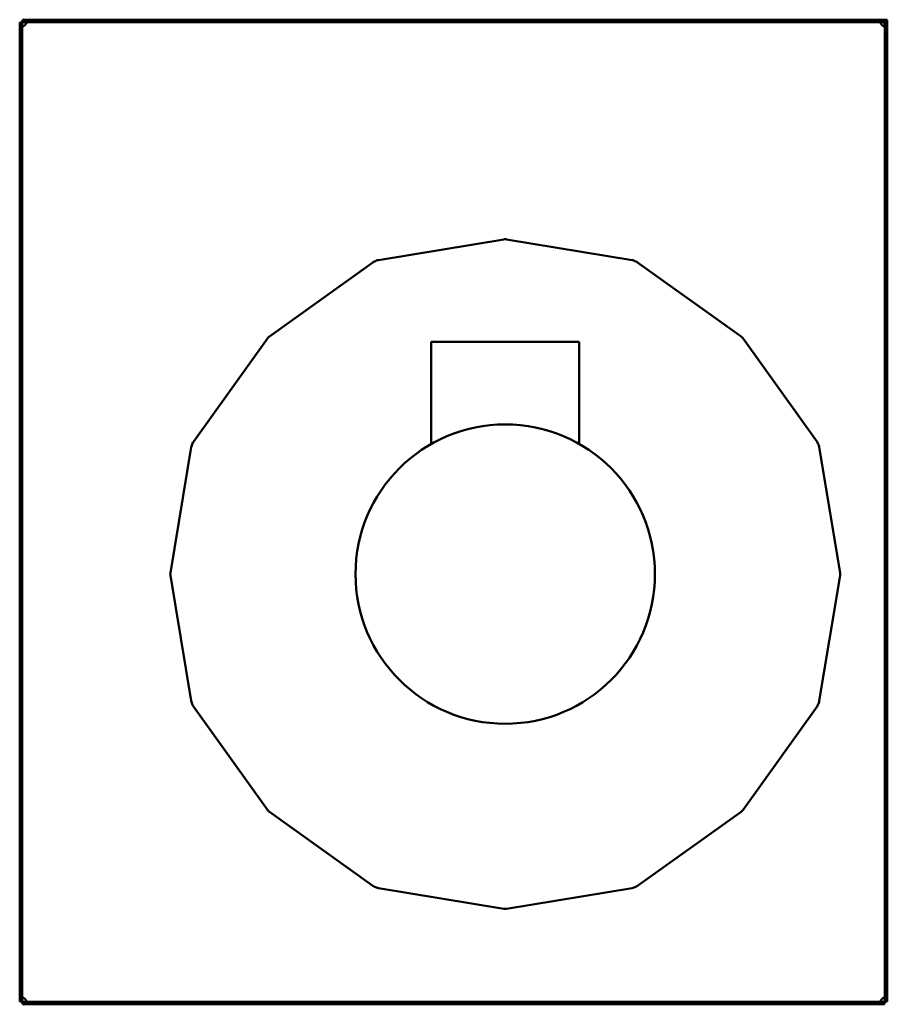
# Model space of a CAD drawing. Header units: millimetres. Extents: x 1061 to 1564, y 643 to 1214.
import ezdxf

# ---------------------------------------------------------------- set-up
doc = ezdxf.new("R2010")
doc.units = ezdxf.units.MM
doc.header["$LTSCALE"] = 6.25
doc.layers.add('Widoczne (ISO)', color=7, linetype='Continuous', lineweight=50)

msp = doc.modelspace()

# ---------------------------------------------------------------- linework, layer by layer
at = {"layer": 'Widoczne (ISO)'}
for p, q in [((1061, 1212.02), (1061, 644.22)), ((1062.5, 1212.02), (1061, 1212.02)), ((1062.5, 1212.02), (1062.5, 644.22)), ((1562.4, 1213.62), (1062.6, 1213.62)), ((1062.6, 1212.12), (1062.6, 1213.62)), ((1562.4, 1212.12), (1062.6, 1212.12)), ((1562.4, 1212.12), (1562.4, 1213.62)), ((1562.46, 1213.62), (1563.96, 1213.62)), ((1562.46, 1210.13), (1562.46, 1213.62)), ((1562.5, 644.22), (1562.5, 1212.02)), ((1564, 1212.02), (1562.5, 1212.02)), ((1563.96, 1213.62), (1563.96, 1212.02)), ((1564, 644.22), (1564, 1212.02)), ((1341.68, 1086.25), (1268.98, 1074.22)), ((1416.02, 1074.22), (1343.32, 1086.25)), ((1265.73, 1072.87), (1205.81, 1029.97)), ((1479.19, 1029.97), (1419.27, 1072.87)), ((1204.65, 1028.82), (1161.75, 968.9)), ((1523.25, 968.9), (1480.35, 1028.82)), ((1299.58, 1026.83), (1385.43, 1026.83)), ((1299.58, 1026.83), (1299.58, 967.57)), ((1385.43, 1026.83), (1385.43, 967.57)), ((1160.41, 965.65), (1148.37, 892.94)), ((1536.63, 892.94), (1524.59, 965.65)), ((1148.37, 891.31), (1160.41, 818.6)), ((1524.59, 818.6), (1536.63, 891.31)), ((1161.75, 815.35), (1204.65, 755.43)), ((1480.35, 755.43), (1523.25, 815.35)), ((1205.81, 754.28), (1265.73, 711.38)), ((1419.27, 711.38), (1479.19, 754.28)), ((1268.98, 710.03), (1341.68, 698)), ((1343.32, 698), (1416.02, 710.03)), ((1062.5, 644.22), (1061, 644.22)), ((1062.6, 644.12), (1562.4, 644.12)), ((1062.6, 644.12), (1062.6, 642.62)), ((1062.6, 642.62), (1562.4, 642.62)), ((1562.4, 642.62), (1562.4, 644.12)), ((1562.5, 644.22), (1564, 644.22))]:
    msp.add_line(p, q, dxfattribs=at)
msp.add_circle((1342.5, 892.12), 86.8, dxfattribs=at)
for centre, radius, start, end in [((1062.3, 1212.32), 2.5, 312.7331, 317.2669), ((1562.7, 1212.32), 2.5, 222.7331, 227.2669), ((1342.5, 1081.32), 5, 80.6006, 99.3994), ((1342.5, 892.12), 196.5, 112.3133, 112.6867), ((1269.79, 1069.29), 5, 99.3994, 112.3133), ((1415.21, 1069.29), 5, 67.6867, 80.6006), ((1342.5, 892.12), 196.5, 67.3133, 67.6867), ((1268.64, 1068.81), 5, 112.6867, 125.6006), ((1416.36, 1068.81), 5, 54.3994, 67.3133), ((1208.72, 1025.91), 5, 125.6006, 144.3994), ((1476.28, 1025.91), 5, 35.6006, 54.3994), ((1165.34, 964.83), 5, 157.6867, 170.6006), ((1342.5, 892.12), 196.5, 157.3133, 157.6867), ((1165.82, 965.98), 5, 144.3994, 157.3133), ((1519.18, 965.98), 5, 22.6867, 35.6006), ((1342.5, 892.12), 196.5, 22.3133, 22.6867), ((1519.66, 964.83), 5, 9.3994, 22.3133), ((1153.3, 892.12), 5, 170.6006, 189.3994), ((1531.7, 892.12), 5, 350.6006, 9.3994), ((1165.34, 819.42), 5, 189.3994, 202.3133), ((1342.5, 892.12), 196.5, 202.3133, 202.6867), ((1342.5, 892.12), 196.5, 337.3133, 337.6867), ((1519.66, 819.42), 5, 337.6867, 350.6006), ((1165.82, 818.27), 5, 202.6867, 215.6006), ((1519.18, 818.27), 5, 324.3994, 337.3133), ((1208.72, 758.34), 5, 215.6006, 234.3994), ((1476.28, 758.34), 5, 305.6006, 324.3994), ((1268.64, 715.44), 5, 234.3994, 247.3133), ((1342.5, 892.12), 196.5, 247.3133, 247.6867), ((1269.79, 714.96), 5, 247.6867, 260.6006), ((1415.21, 714.96), 5, 279.3994, 292.3133), ((1342.5, 892.12), 196.5, 292.3133, 292.6867), ((1416.36, 715.44), 5, 292.6867, 305.6006), ((1342.5, 702.93), 5, 260.6006, 279.3994), ((1062.3, 643.93), 2.5, 42.7331, 47.2669), ((1562.7, 643.93), 2.5, 132.7331, 137.2669)]:
    msp.add_arc(centre, radius, start, end, dxfattribs=at)
for points, knots in [([(1064.14, 1212.12), (1064.19, 1212.12), (1064.25, 1212.12), (1064.34, 1212.12), (1064.39, 1212.11), (1064.49, 1212.09), (1064.56, 1212.07), (1064.66, 1212.01), (1064.69, 1211.98), (1064.76, 1211.9), (1064.79, 1211.83), (1064.81, 1211.66), (1064.8, 1211.57), (1064.74, 1211.36), (1064.69, 1211.25), (1064.59, 1211.1), (1064.56, 1211.06), (1064.48, 1210.95), (1064.42, 1210.88), (1064.33, 1210.78), (1064.29, 1210.75), (1064.22, 1210.69), (1064.18, 1210.66), (1064.14, 1210.62)], [-0.299104, -0.299104, -0.299104, -0.299104, -0.2724841, -0.2724841, -0.2470782, -0.2470782, -0.2084788, -0.2084788, -0.1872978, -0.1872978, -0.1494604, -0.1494604, -0.1122022, -0.1122022, -0.072023, -0.072023, -0.0555961, -0.0555961, -0.0293449, -0.0293449, -0.0149326, -0.0149326, 0, 0, 0, 0]), ([(1064.14, 1210.62), (1064.25, 1210.8), (1064.39, 1211.03), (1064.59, 1211.54), (1064.66, 1211.76), (1064.7, 1211.97)], [0, 0, 0, 0, 0.0618346, 0.0618346, 0.1077997, 0.1077997, 0.1077997, 0.1077997]), ([(1560.86, 1210.62), (1560.81, 1210.67), (1560.75, 1210.71), (1560.66, 1210.8), (1560.61, 1210.84), (1560.51, 1210.96), (1560.44, 1211.05), (1560.34, 1211.21), (1560.31, 1211.27), (1560.24, 1211.43), (1560.21, 1211.53), (1560.19, 1211.72), (1560.2, 1211.8), (1560.26, 1211.94), (1560.31, 1211.99), (1560.41, 1212.05), (1560.44, 1212.06), (1560.52, 1212.09), (1560.58, 1212.1), (1560.67, 1212.12), (1560.71, 1212.12), (1560.78, 1212.12), (1560.82, 1212.12), (1560.86, 1212.12)], [0, 0, 0, 0, 0.0200647, 0.0200647, 0.0392144, 0.0392144, 0.0683087, 0.0683087, 0.0842739, 0.0842739, 0.1127938, 0.1127938, 0.1408772, 0.1408772, 0.1711622, 0.1711622, 0.183544, 0.183544, 0.2033308, 0.2033308, 0.2141941, 0.2141941, 0.2254495, 0.2254495, 0.2254495, 0.2254495]), ([(1560.29, 1211.97), (1560.3, 1211.94), (1560.31, 1211.91), (1560.37, 1211.67), (1560.44, 1211.46), (1560.62, 1211.03), (1560.73, 1210.83), (1560.86, 1210.62)], [-0.1534677, -0.1534677, -0.1534677, -0.1534677, -0.1431007, -0.1431007, -0.0728206, -0.0728206, 0, 0, 0, 0]), ([(1064, 1210.49), (1063.96, 1210.43), (1063.92, 1210.38), (1063.83, 1210.28), (1063.78, 1210.24), (1063.67, 1210.13), (1063.58, 1210.06), (1063.42, 1209.96), (1063.36, 1209.93), (1063.2, 1209.86), (1063.09, 1209.83), (1062.91, 1209.82), (1062.83, 1209.83), (1062.69, 1209.89), (1062.63, 1209.94), (1062.58, 1210.03), (1062.56, 1210.06), (1062.53, 1210.14), (1062.52, 1210.2), (1062.51, 1210.3), (1062.5, 1210.33), (1062.5, 1210.41), (1062.5, 1210.45), (1062.5, 1210.49)], [0, 0, 0, 0, 0.0200647, 0.0200647, 0.0392144, 0.0392144, 0.0683087, 0.0683087, 0.0842739, 0.0842739, 0.1127938, 0.1127938, 0.1408772, 0.1408772, 0.1711622, 0.1711622, 0.183544, 0.183544, 0.2033308, 0.2033308, 0.2141941, 0.2141941, 0.2254495, 0.2254495, 0.2254495, 0.2254495]), ([(1062.66, 1209.92), (1062.69, 1209.93), (1062.72, 1209.93), (1062.95, 1209.99), (1063.17, 1210.06), (1063.59, 1210.24), (1063.8, 1210.35), (1064, 1210.49)], [-0.1534677, -0.1534677, -0.1534677, -0.1534677, -0.1431007, -0.1431007, -0.0728206, -0.0728206, 0, 0, 0, 0]), ([(1562.5, 1210.49), (1562.5, 1210.43), (1562.5, 1210.38), (1562.49, 1210.28), (1562.49, 1210.24), (1562.46, 1210.13), (1562.44, 1210.06), (1562.38, 1209.96), (1562.36, 1209.93), (1562.27, 1209.86), (1562.2, 1209.83), (1562.04, 1209.82), (1561.94, 1209.83), (1561.74, 1209.89), (1561.63, 1209.94), (1561.47, 1210.03), (1561.43, 1210.06), (1561.32, 1210.14), (1561.25, 1210.2), (1561.16, 1210.3), (1561.13, 1210.33), (1561.06, 1210.41), (1561.03, 1210.45), (1561, 1210.49)], [-0.299104, -0.299104, -0.299104, -0.299104, -0.2724841, -0.2724841, -0.2470782, -0.2470782, -0.2084788, -0.2084788, -0.1872978, -0.1872978, -0.1494604, -0.1494604, -0.1122022, -0.1122022, -0.072023, -0.072023, -0.0555961, -0.0555961, -0.0293449, -0.0293449, -0.0149326, -0.0149326, 0, 0, 0, 0]), ([(1561, 1210.49), (1561.17, 1210.37), (1561.41, 1210.24), (1561.92, 1210.04), (1562.13, 1209.97), (1562.34, 1209.92)], [0, 0, 0, 0, 0.0618346, 0.0618346, 0.1077997, 0.1077997, 0.1077997, 0.1077997]), ([(1062.5, 645.76), (1062.5, 645.82), (1062.5, 645.87), (1062.51, 645.97), (1062.51, 646.01), (1062.54, 646.12), (1062.56, 646.19), (1062.62, 646.29), (1062.64, 646.32), (1062.73, 646.39), (1062.8, 646.42), (1062.96, 646.43), (1063.06, 646.42), (1063.26, 646.36), (1063.37, 646.31), (1063.53, 646.22), (1063.57, 646.19), (1063.68, 646.11), (1063.75, 646.05), (1063.84, 645.95), (1063.87, 645.92), (1063.94, 645.84), (1063.97, 645.8), (1064, 645.76)], [-0.299104, -0.299104, -0.299104, -0.299104, -0.2724841, -0.2724841, -0.2470782, -0.2470782, -0.2084788, -0.2084788, -0.1872978, -0.1872978, -0.1494604, -0.1494604, -0.1122022, -0.1122022, -0.072023, -0.072023, -0.0555961, -0.0555961, -0.0293449, -0.0293449, -0.0149326, -0.0149326, 0, 0, 0, 0]), ([(1064, 645.76), (1063.83, 645.88), (1063.59, 646.01), (1063.08, 646.21), (1062.87, 646.28), (1062.66, 646.33)], [0, 0, 0, 0, 0.0618346, 0.0618346, 0.1077997, 0.1077997, 0.1077997, 0.1077997]), ([(1064.14, 645.62), (1064.19, 645.58), (1064.25, 645.54), (1064.34, 645.45), (1064.39, 645.41), (1064.49, 645.29), (1064.56, 645.2), (1064.66, 645.04), (1064.69, 644.98), (1064.76, 644.82), (1064.79, 644.72), (1064.81, 644.53), (1064.8, 644.45), (1064.74, 644.31), (1064.69, 644.26), (1064.59, 644.2), (1064.56, 644.19), (1064.48, 644.16), (1064.42, 644.15), (1064.33, 644.13), (1064.29, 644.13), (1064.22, 644.13), (1064.18, 644.12), (1064.14, 644.12)], [0, 0, 0, 0, 0.0200647, 0.0200647, 0.0392144, 0.0392144, 0.0683087, 0.0683087, 0.0842739, 0.0842739, 0.1127938, 0.1127938, 0.1408772, 0.1408772, 0.1711622, 0.1711622, 0.183544, 0.183544, 0.2033308, 0.2033308, 0.2141941, 0.2141941, 0.2254495, 0.2254495, 0.2254495, 0.2254495]), ([(1064.7, 644.28), (1064.7, 644.31), (1064.69, 644.34), (1064.63, 644.58), (1064.56, 644.79), (1064.38, 645.22), (1064.27, 645.42), (1064.14, 645.62)], [-0.1534677, -0.1534677, -0.1534677, -0.1534677, -0.1431007, -0.1431007, -0.0728206, -0.0728206, 0, 0, 0, 0]), ([(1560.86, 644.12), (1560.81, 644.12), (1560.75, 644.13), (1560.66, 644.13), (1560.61, 644.14), (1560.51, 644.16), (1560.44, 644.18), (1560.34, 644.24), (1560.31, 644.27), (1560.24, 644.35), (1560.21, 644.42), (1560.19, 644.59), (1560.2, 644.68), (1560.26, 644.89), (1560.31, 645), (1560.41, 645.15), (1560.44, 645.19), (1560.52, 645.3), (1560.58, 645.37), (1560.67, 645.47), (1560.71, 645.5), (1560.78, 645.56), (1560.82, 645.59), (1560.86, 645.62)], [-0.299104, -0.299104, -0.299104, -0.299104, -0.2724841, -0.2724841, -0.2470782, -0.2470782, -0.2084788, -0.2084788, -0.1872978, -0.1872978, -0.1494604, -0.1494604, -0.1122022, -0.1122022, -0.072023, -0.072023, -0.0555961, -0.0555961, -0.0293449, -0.0293449, -0.0149326, -0.0149326, 0, 0, 0, 0]), ([(1560.86, 645.62), (1560.75, 645.45), (1560.61, 645.22), (1560.41, 644.71), (1560.34, 644.49), (1560.29, 644.28)], [0, 0, 0, 0, 0.0618346, 0.0618346, 0.1077997, 0.1077997, 0.1077997, 0.1077997]), ([(1561, 645.76), (1561.04, 645.82), (1561.08, 645.87), (1561.17, 645.97), (1561.22, 646.01), (1561.33, 646.12), (1561.42, 646.19), (1561.58, 646.29), (1561.64, 646.32), (1561.8, 646.39), (1561.91, 646.42), (1562.09, 646.43), (1562.17, 646.42), (1562.31, 646.36), (1562.37, 646.31), (1562.42, 646.22), (1562.44, 646.19), (1562.47, 646.11), (1562.48, 646.05), (1562.49, 645.95), (1562.5, 645.92), (1562.5, 645.84), (1562.5, 645.8), (1562.5, 645.76)], [0, 0, 0, 0, 0.0200647, 0.0200647, 0.0392144, 0.0392144, 0.0683087, 0.0683087, 0.0842739, 0.0842739, 0.1127938, 0.1127938, 0.1408772, 0.1408772, 0.1711622, 0.1711622, 0.183544, 0.183544, 0.2033308, 0.2033308, 0.2141941, 0.2141941, 0.2254495, 0.2254495, 0.2254495, 0.2254495]), ([(1562.34, 646.33), (1562.31, 646.32), (1562.28, 646.32), (1562.05, 646.26), (1561.83, 646.19), (1561.41, 646.01), (1561.2, 645.9), (1561, 645.76)], [-0.1534677, -0.1534677, -0.1534677, -0.1534677, -0.1431007, -0.1431007, -0.0728206, -0.0728206, 0, 0, 0, 0])]:
    msp.add_open_spline(points, degree=3, knots=knots, dxfattribs=at)

doc.saveas('drawing.dxf')
